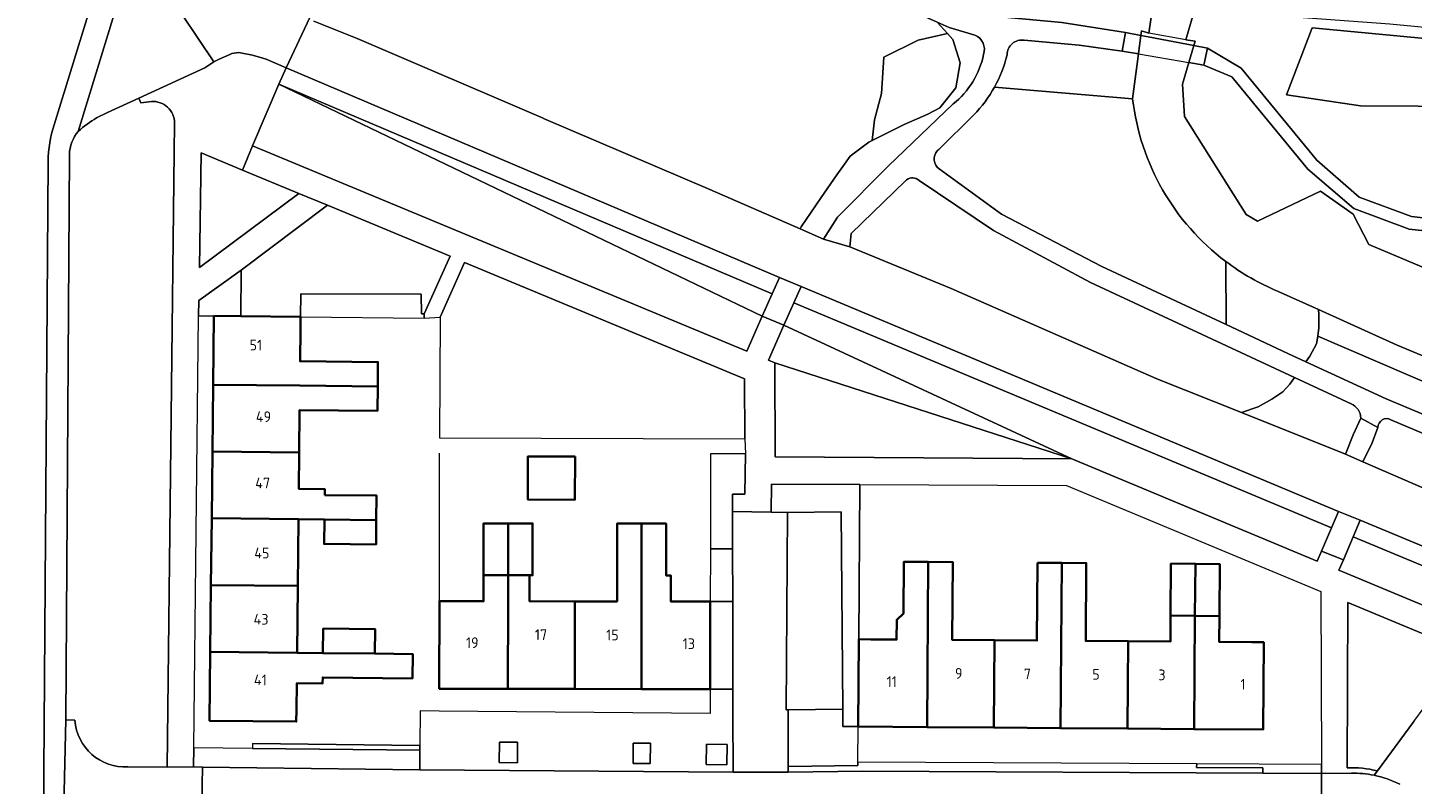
# Model space of a CAD drawing. Extents: x 151587 to 155483, y 462503 to 464608.
# Tile 215 of 236: x 154446 to 154562, y 463935 to 463998. Entities that reach past the tile are written whole.
import ezdxf
from ezdxf.enums import TextEntityAlignment as Align

# ---------------------------------------------------------------- set-up
doc = ezdxf.new("R2010")
doc.units = 0
doc.header["$LTSCALE"] = 0.5
for name, color, linetype, lineweight in [('B-RO-GR-BEPLANTING_CULTUUR_BODEMBEDEKKER-GV', 251, 'CONTINUOUS', 18), ('B-RO-GR-BEPLANTING_CULTUUR_BOSPLANTSOEN-GV', 251, 'CONTINUOUS', 18), ('B-RO-GR-BEPLANTING_CULTUUR_HEESTERS-GV', 251, 'CONTINUOUS', 18), ('B-RO-GR-BEPLANTING_CULTUUR_ROOS-GV', 251, 'CONTINUOUS', 18), ('B-RO-GR-GROENVOORZIENING-GV', 251, 'CONTINUOUS', 18), ('B-RO-IE-TERREINAFSCHEIDING_KUNSTMATIG_HEKWERK-G', 251, 'IE-TERREINAFSCHEIDING-KUNSTMATIG', 18), ('B-RO-IE-TERREINAFSCHEIDING_KUNSTMATIG_MUUR-GV', 251, 'CONTINUOUS', 18), ('B-RO-KW-KUNSTWERK_DEK-GV', 6, 'CONTINUOUS', 18), ('B-RO-KW-KUNSTWERK_LANDHOOFD-GV', 251, 'CONTINUOUS', 18), ('B-RO-OG-BEBOUWING-GV', 6, 'CONTINUOUS', 35), ('B-RO-OG-BEBOUWING-T18', 1, 'CONTINUOUS', 18), ('B-RO-OG-TERREIN_CULTUURSCHEIDING-GV', 251, 'CONTINUOUS', 18), ('B-RO-OG-WATER_SLOOT-GV', 251, 'CONTINUOUS', 18), ('B-RO-VH-VERHARDING_ASFALT-GV', 251, 'CONTINUOUS', 18), ('B-RO-VH-VERHARDING_BEDRIJFSVLOERPLAAT-GV', 251, 'CONTINUOUS', 18), ('B-RO-VH-VERHARDING_BETONSTRAATSTEEN-GV', 251, 'CONTINUOUS', 18), ('B-RO-VH-VERHARDING_OPEN-GV', 251, 'CONTINUOUS', 18), ('B-RO-VH-VERHARDING_TEGEL-GV', 251, 'CONTINUOUS', 18)]:
    doc.layers.add(name, color=color, linetype=linetype, lineweight=lineweight)
doc.styles.add('NLCS-ISO-M200-T18', font='NLCS-ISO.ttf', dxfattribs={"height": 0.36})
doc.linetypes.add('IE-TERREINAFSCHEIDING-KUNSTMATIG', pattern='A,4,[82,NLCS.SHX,S=0.75,R=90,X=0,Y=0],4,-2', length=10)

msp = doc.modelspace()

# ---------------------------------------------------------------- linework, layer by layer
at = {"layer": 'B-RO-GR-BEPLANTING_CULTUUR_BODEMBEDEKKER-GV', "flags": 128}
for points in [[(154468.994, 463984.15), (154464.281, 463986.118), (154460.797, 463987.572), (154460.674, 463977.947)], [(154469.151, 463973.81), (154469.171, 463975.745), (154479.251, 463975.698), (154479.288, 463974.055), (154479.528, 463974.052), (154481.683, 463978.898), (154471.418, 463983.158), (154464.179, 463977.726), (154464.138, 463973.863)], [(154480.87, 463973.772), (154480.792, 463963.67), (154506.414, 463963.587), (154506.376, 463968.604), (154482.898, 463978.376)], [(154533.839, 463961.913), (154508.94, 463969.952), (154508.963, 463962.058)], [(154515.916, 463939.447), (154515.969, 463946.773), (154516.063, 463959.75), (154508.652, 463959.79), (154508.621, 463957.43), (154509.978, 463957.413), (154514.506, 463957.445), (154514.624, 463940.908), (154514.634, 463939.456)], [(154503.513, 463949.936), (154503.503, 463942.593), (154505.411, 463942.591), (154505.397, 463949.933)]]:
    msp.add_lwpolyline(points, close=True, dxfattribs=at)
for points in [[(154562.531, 463939.879), (154566.86, 463945.733), (154556.987, 463949.845), (154556.942, 463936)], [(154559.469, 463935.739), (154562.531, 463939.879)]]:
    msp.add_lwpolyline(points, dxfattribs=at)
at = {"layer": 'B-RO-GR-BEPLANTING_CULTUUR_BODEMBEDEKKER-GV'}
msp.add_lwpolyline([(154556.942, 463936, -0.0669402), (154559.469, 463935.739)], format="xyb", dxfattribs=at)
at = {"layer": 'B-RO-GR-BEPLANTING_CULTUUR_BOSPLANTSOEN-GV', "flags": 128}
for points in [[(154489.53, 463990.449), (154494.112, 463988.488), (154503.476, 463984.491), (154511.044, 463981.193), (154511.151, 463981.353), (154512.804, 463983.823), (154514.137, 463985.721), (154514.624, 463986.403), (154515.248, 463987.278), (154516.701, 463988.377), (154516.804, 463988.454), (154517.09, 463988.596), (154517.284, 463990.337), (154517.887, 463992.545), (154518.074, 463995.59), (154520.962, 463996.995), (154523.409, 463997.566), (154522.551, 463998.525), (154520.371, 463999.493)], [(154470.256, 463998.608), (154473.898, 463997.141), (154489.508, 463990.459), (154489.53, 463990.449)], [(154523.409, 463997.566), (154523.851, 463997.071), (154524.486, 463995.097), (154524.105, 463993.009), (154522.772, 463991.339), (154521.756, 463990.808), (154519.788, 463989.935), (154517.09, 463988.596), (154516.804, 463988.454), (154516.701, 463988.377), (154515.248, 463987.278), (154514.624, 463986.403), (154514.137, 463985.721), (154512.804, 463983.823), (154511.151, 463981.353), (154511.044, 463981.193), (154513.016, 463980.333), (154514.18, 463982.167), (154518.458, 463986.478), (154523.889, 463991.657)], [(154525.701, 463997.434), (154523.564, 463998.075), (154522.551, 463998.525), (154523.409, 463997.566)], [(154538.942, 463992.076), (154527.352, 463993.07)], [(154525.618, 463990.734), (154522.672, 463987.845)], [(154522.712, 463986.224), (154527.934, 463982.423), (154536.35, 463978.042), (154546.788, 463973.153), (154546.749, 463978.455)], [(154519.865, 463985.183), (154515.336, 463980.787), (154515.207, 463979.674), (154523.714, 463976.177), (154540.975, 463968.607), (154548.081, 463965.774), (154549.484, 463966.26), (154550.627, 463966.909), (154551.541, 463967.525), (154552.113, 463968.174), (154552.518, 463968.724), (154535.417, 463976.701), (154527.273, 463981.046), (154521.031, 463985.246)], [(154552.518, 463968.724), (154552.113, 463968.174), (154551.541, 463967.525), (154550.627, 463966.909), (154549.484, 463966.26), (154548.081, 463965.774), (154556.806, 463962.296), (154557.428, 463963.914), (154558.088, 463965.308)], [(154557.26, 463966.512), (154552.518, 463968.724)], [(154570.633, 463956.293), (154595.553, 463945.52), (154599.811, 463943.95), (154609.217, 463940.218), (154612.466, 463940.628), (154612.868, 463941.515), (154610.99, 463943.977), (154603.397, 463947.026), (154577.987, 463957.719), (154573.614, 463959.658), (154560.609, 463965.18)], [(154559.517, 463964.519), (154559.021, 463963.232), (154558.241, 463961.65), (154570.633, 463956.293)]]:
    msp.add_lwpolyline(points, dxfattribs=at)
for points in [[(154517.09, 463988.596), (154519.788, 463989.935), (154521.756, 463990.808), (154522.772, 463991.339), (154524.105, 463993.009), (154524.486, 463995.097), (154523.851, 463997.071), (154523.409, 463997.566), (154520.962, 463996.995), (154518.074, 463995.59), (154517.887, 463992.545), (154517.284, 463990.337)], [(154554.007, 463998.048), (154551.844, 463992.412), (154558.049, 463991.501), (154577.406, 463991.387), (154577.349, 463995.828)], [(154544.906, 463994.912), (154543.659, 463995.128), (154543.121, 463993.318), (154543.301, 463990.62), (154548.457, 463982.403), (154549.411, 463981.838), (154554.687, 463984.351), (154557.425, 463982.41), (154558.749, 463979.884), (154563.74, 463977.772), (154570.678, 463976.713), (154578.014, 463978.216), (154583.935, 463980.646), (154584.546, 463984.163), (154581.598, 463983.951), (154576.908, 463982.867), (154572.277, 463981.133), (154567.178, 463980.633), (154562.131, 463981.166), (154557.489, 463982.895), (154553.637, 463986.188), (154547.249, 463993.925)]]:
    msp.add_lwpolyline(points, close=True, dxfattribs=at)
at = {"layer": 'B-RO-GR-BEPLANTING_CULTUUR_BOSPLANTSOEN-GV'}
for points in [[(154526.436, 463995.809, 0.3967525), (154525.701, 463997.434)], [(154523.889, 463991.657, 0.1754495), (154526.436, 463995.809)], [(154527.352, 463993.07, -0.0668222), (154525.618, 463990.734)], [(154546.749, 463978.455, -0.2048824), (154538.942, 463992.076)], [(154522.545, 463987.721, 0.4348975), (154522.712, 463986.224)], [(154522.672, 463987.845, 0.044073), (154522.545, 463987.721)], [(154519.986, 463985.297, 0.0551454), (154519.865, 463985.183)], [(154521.031, 463985.246, 0.3703402), (154519.986, 463985.297)], [(154558.088, 463965.308, 0.2904272), (154557.26, 463966.512)], [(154560.609, 463965.18, 0.5800104), (154559.517, 463964.519)]]:
    msp.add_lwpolyline(points, format="xyb", dxfattribs=at)
at = {"layer": 'B-RO-GR-BEPLANTING_CULTUUR_HEESTERS-GV', "flags": 128}
for points in [[(154464.179, 463977.726), (154460.613, 463975.167), (154460.599, 463973.901), (154461.873, 463973.887), (154464.138, 463973.863)], [(154479.525, 463973.699), (154479.528, 463974.052), (154479.288, 463974.055), (154479.251, 463975.698), (154469.171, 463975.745), (154469.151, 463973.81)], [(154505.382, 463957.473), (154505.379, 463958.932), (154506.413, 463958.934), (154506.462, 463962.307), (154503.53, 463962.315), (154503.519, 463954.353), (154505.388, 463954.357)], [(154554.795, 463935.518), (154554.792, 463936.278), (154544.312, 463936.331), (154544.311, 463936.031), (154549.865, 463936.003), (154549.862, 463935.542)]]:
    msp.add_lwpolyline(points, close=True, dxfattribs=at)
at = {"layer": 'B-RO-GR-BEPLANTING_CULTUUR_ROOS-GV', "flags": 128}
msp.add_lwpolyline([(154514.624, 463940.908), (154510.052, 463940.849), (154510.058, 463936.09), (154515.893, 463936.176), (154515.894, 463936.476), (154515.916, 463939.447), (154514.634, 463939.456)], close=True, dxfattribs=at)
at = {"layer": 'B-RO-GR-GROENVOORZIENING-GV', "flags": 128}
for points in [[(154485.832, 463938.147), (154485.816, 463936.425), (154487.337, 463936.411), (154487.353, 463938.132)], [(154497.033, 463936.364), (154498.482, 463936.354), (154498.493, 463938.05), (154497.045, 463938.06)], [(154503.201, 463937.974), (154503.178, 463936.267), (154504.903, 463936.243), (154504.926, 463937.951)]]:
    msp.add_lwpolyline(points, close=True, dxfattribs=at)
at = {"layer": 'B-RO-IE-TERREINAFSCHEIDING_KUNSTMATIG_HEKWERK-G', "flags": 128}
for points in [[(154479.528, 463974.052), (154479.288, 463974.055), (154479.251, 463975.698), (154469.171, 463975.745), (154469.151, 463973.81)], [(154480.792, 463949.968), (154480.809, 463962.379)], [(154516.063, 463959.75), (154515.969, 463946.773)], [(154503.513, 463949.936), (154505.397, 463949.933)], [(154503.503, 463942.593), (154505.411, 463942.591)], [(154465.111, 463938.023), (154479.159, 463937.871)]]:
    msp.add_lwpolyline(points, dxfattribs=at)
at = {"layer": 'B-RO-IE-TERREINAFSCHEIDING_KUNSTMATIG_MUUR-GV', "flags": 128}
msp.add_lwpolyline([(154540.299, 463997.594), (154539.683, 463997.785), (154539.634, 463997.397), (154540.255, 463997.279), (154544.083, 463996.555), (154544.193, 463996.924), (154543.416, 463997.034)], close=True, dxfattribs=at)
at = {"layer": 'B-RO-KW-KUNSTWERK_DEK-GV', "flags": 128}
msp.add_lwpolyline([(154539.438, 463995.856), (154543.659, 463995.128), (154544.906, 463994.912), (154545.209, 463996.342), (154544.083, 463996.555), (154544.193, 463996.924), (154543.416, 463997.034), (154540.299, 463997.594), (154539.683, 463997.785), (154539.634, 463997.397), (154538.343, 463997.641), (154538.049, 463996.095)], close=True, dxfattribs=at)
at = {"layer": 'B-RO-KW-KUNSTWERK_LANDHOOFD-GV', "flags": 128}
for points in [[(154539.438, 463995.856), (154539.443, 463995.892), (154539.634, 463997.397), (154538.343, 463997.641), (154538.049, 463996.095)], [(154544.906, 463994.912), (154545.209, 463996.342), (154544.083, 463996.555), (154543.659, 463995.128)]]:
    msp.add_lwpolyline(points, close=True, dxfattribs=at)
at = {"layer": 'B-RO-OG-BEBOUWING-GV', "flags": 128}
for points in [[(154469.14, 463972.81), (154469.151, 463973.81), (154464.138, 463973.863), (154461.873, 463973.887), (154461.811, 463968.116), (154469.089, 463968.038), (154471.267, 463968.015), (154475.616, 463967.969), (154475.638, 463970.019), (154469.111, 463970.088)], [(154471.267, 463968.015), (154469.089, 463968.038), (154461.811, 463968.116), (154461.751, 463962.516), (154469.029, 463962.439), (154469.067, 463965.988), (154475.594, 463965.919), (154475.616, 463967.969)], [(154471.169, 463958.866), (154471.174, 463959.366), (154468.997, 463959.389), (154469.029, 463962.439), (154461.751, 463962.516), (154461.691, 463956.917), (154468.969, 463956.839), (154471.147, 463956.816), (154475.497, 463956.769), (154475.519, 463958.819)], [(154492.169, 463962.094), (154488.223, 463962.099), (154488.218, 463958.483), (154492.164, 463958.477)], [(154461.691, 463956.917), (154461.632, 463951.317), (154468.91, 463951.239), (154468.969, 463956.839)], [(154471.147, 463956.816), (154471.125, 463954.766), (154475.475, 463954.719), (154475.497, 463956.769)], [(154486.552, 463952.14), (154486.552, 463956.49), (154484.502, 463956.49), (154484.502, 463952.14)], [(154486.552, 463952.14), (154488.358, 463952.14), (154488.602, 463952.14), (154488.602, 463956.49), (154486.552, 463956.49)], [(154497.752, 463956.474), (154495.702, 463956.474), (154495.702, 463949.947), (154492.152, 463949.952), (154492.142, 463942.609), (154497.742, 463942.601)], [(154503.503, 463942.593), (154503.513, 463949.936), (154502.513, 463949.937), (154500.202, 463949.941), (154500.202, 463952.124), (154499.802, 463952.124), (154499.802, 463956.474), (154497.752, 463956.474), (154497.742, 463942.601)], [(154515.969, 463946.773), (154515.916, 463939.447), (154521.702, 463939.405), (154521.803, 463953.261), (154519.753, 463953.276), (154519.721, 463948.926), (154519.153, 463948.404), (154519.141, 463946.75), (154516.969, 463946.766)], [(154521.702, 463939.405), (154527.302, 463939.364), (154527.355, 463946.69), (154523.805, 463946.716), (154523.853, 463953.246), (154521.803, 463953.261)], [(154530.952, 463953.195), (154530.905, 463946.665), (154527.355, 463946.69), (154527.302, 463939.364), (154532.902, 463939.323), (154533.002, 463953.18)], [(154538.502, 463939.283), (154538.555, 463946.609), (154535.005, 463946.635), (154535.052, 463953.165), (154533.002, 463953.18), (154532.902, 463939.323)], [(154542.152, 463953.113), (154542.121, 463948.763), (154544.17, 463948.739), (154544.202, 463953.098)], [(154544.17, 463948.739), (154546.22, 463948.714), (154546.252, 463953.083), (154544.202, 463953.098)], [(154461.632, 463951.317), (154461.572, 463945.717), (154468.85, 463945.64), (154468.91, 463951.239)], [(154486.542, 463942.617), (154486.552, 463949.96), (154486.552, 463952.14), (154484.502, 463952.14), (154484.502, 463949.963), (154481.792, 463949.966), (154480.792, 463949.968), (154480.782, 463942.625)], [(154486.552, 463949.96), (154486.542, 463942.617), (154492.142, 463942.609), (154492.152, 463949.952), (154488.355, 463949.957), (154488.358, 463952.14), (154486.552, 463952.14)], [(154471.028, 463945.616), (154475.377, 463945.57), (154475.399, 463947.62), (154471.049, 463947.666)], [(154538.502, 463939.283), (154544.101, 463939.242), (154544.17, 463948.739), (154542.121, 463948.763), (154542.105, 463946.583), (154538.555, 463946.609)], [(154544.17, 463948.739), (154544.101, 463939.242), (154549.888, 463939.2), (154549.941, 463946.527), (154548.941, 463946.534), (154546.205, 463946.554), (154546.22, 463948.714)], [(154468.85, 463945.64), (154461.572, 463945.717), (154461.51, 463939.946), (154468.788, 463939.868), (154468.799, 463940.868), (154468.823, 463943.09), (154471, 463943.067), (154471.006, 463943.567), (154478.529, 463943.486), (154478.551, 463945.536), (154475.377, 463945.57), (154471.028, 463945.616)]]:
    msp.add_lwpolyline(points, close=True, dxfattribs=at)
at = {"layer": 'B-RO-OG-TERREIN_CULTUURSCHEIDING-GV', "flags": 128}
for points in [[(154584.734, 463985.243), (154585.345, 463988.761), (154579.921, 463989.245), (154580.717, 463996.434), (154560.513, 463998.354), (154552.488, 463998.937), (154544.245, 463999.914), (154543.416, 463997.034), (154544.193, 463996.924), (154544.083, 463996.555), (154545.209, 463996.342), (154548.045, 463994.668), (154554.391, 463986.95), (154557.953, 463983.847), (154562.327, 463982.222), (154567.123, 463981.669), (154571.989, 463982.157), (154576.598, 463983.893), (154581.398, 463985.009)], [(154554.007, 463998.048), (154577.349, 463995.828), (154577.406, 463991.387), (154558.049, 463991.501), (154551.844, 463992.412)], [(154467.336, 463993.309), (154508.703, 463975.736), (154509.308, 463977.109), (154467.927, 463994.687)], [(154507.875, 463973.859), (154467.336, 463993.309), (154465.129, 463988.159), (154506.585, 463970.931)], [(154508.703, 463975.736), (154467.336, 463993.309), (154507.875, 463973.859)], [(154556.218, 463957.49), (154511.125, 463976.349), (154510.521, 463974.976), (154555.626, 463956.111)], [(154510.521, 463974.976), (154509.695, 463973.103), (154533.839, 463961.913), (154554.422, 463953.309), (154554.79, 463954.166), (154555.626, 463956.111)], [(154508.94, 463969.952), (154533.839, 463961.913), (154509.695, 463973.103), (154508.405, 463970.174)], [(154560.212, 463966.919), (154570.679, 463962.538), (154569.998, 463963.595), (154569.769, 463964.278), (154569.769, 463964.927), (154569.89, 463965.577), (154554.467, 463972.2), (154554.371, 463971.557), (154553.799, 463970.498), (154553.467, 463970.035)], [(154557.44, 463955.373), (154618.473, 463929.985), (154619.056, 463931.367), (154558.028, 463956.753)], [(154556.614, 463953.436), (154556.239, 463952.554), (154609.475, 463930.414), (154617.283, 463927.167), (154617.612, 463927.948), (154618.473, 463929.985), (154557.44, 463955.373)]]:
    msp.add_lwpolyline(points, close=True, dxfattribs=at)
for points in [[(154527.87, 463998.956), (154532.995, 463998.494), (154538.343, 463997.641), (154539.634, 463997.397), (154539.683, 463997.785), (154540.299, 463997.594), (154540.594, 463999.699)], [(154539.438, 463995.856), (154538.049, 463996.095), (154534.453, 463996.599), (154529.845, 463997.01)], [(154527.352, 463993.07), (154538.942, 463992.076), (154539.333, 463995.028), (154539.438, 463995.856)], [(154455.591, 463992.142), (154452.959, 463990.948), (154452.035, 463990.486)], [(154456.63, 463991.878), (154455.758, 463991.742), (154455.591, 463992.142)], [(154454.67, 463936.063), (154457.967, 463936.051), (154458.587, 463990.057)], [(154449.762, 463987.401), (154449.463, 463940.02), (154450.217, 463939.988)]]:
    msp.add_lwpolyline(points, dxfattribs=at)
at = {"layer": 'B-RO-OG-TERREIN_CULTUURSCHEIDING-GV'}
for points in [[(154529.845, 463997.01, 0.4463371), (154528.408, 463995.781)], [(154528.408, 463995.781, -0.0671472), (154527.352, 463993.07)], [(154458.587, 463990.057, 0.4203362), (154456.63, 463991.878)], [(154452.035, 463990.486, 0.048171), (154450.501, 463989.362)], [(154450.501, 463989.362, 0.1778829), (154449.762, 463987.401)], [(154450.217, 463939.988, 0.4062983), (154454.67, 463936.063)]]:
    msp.add_lwpolyline(points, format="xyb", dxfattribs=at)
at = {"layer": 'B-RO-OG-WATER_SLOOT-GV', "flags": 128}
for points in [[(154563.74, 463977.772), (154558.749, 463979.884), (154557.425, 463982.41), (154554.687, 463984.351), (154549.411, 463981.838), (154548.457, 463982.403), (154543.301, 463990.62), (154543.121, 463993.318), (154543.659, 463995.128), (154544.083, 463996.555), (154544.193, 463996.924), (154543.416, 463997.034), (154544.245, 463999.914)], [(154540.594, 463999.699), (154540.299, 463997.594), (154539.683, 463997.785), (154539.634, 463997.397), (154539.443, 463995.892), (154539.438, 463995.856), (154539.333, 463995.028), (154538.942, 463992.076)], [(154546.749, 463978.455), (154546.788, 463973.153), (154551.956, 463970.733), (154553.467, 463970.035)], [(154553.467, 463970.035), (154553.799, 463970.498), (154554.371, 463971.557), (154554.467, 463972.2), (154554.571, 463972.89), (154554.571, 463974.018), (154554.518, 463974.414), (154551.103, 463975.962)], [(154551.103, 463975.962), (154554.518, 463974.414), (154561.117, 463971.424), (154572.629, 463966.64)]]:
    msp.add_lwpolyline(points, dxfattribs=at)
at = {"layer": 'B-RO-OG-WATER_SLOOT-GV'}
for points in [[(154538.942, 463992.076, 0.2048824), (154546.749, 463978.455)], [(154551.103, 463975.962, -0.0632139), (154546.749, 463978.455)], [(154546.749, 463978.455, 0.0632139), (154551.103, 463975.962)]]:
    msp.add_lwpolyline(points, format="xyb", dxfattribs=at)
at = {"layer": 'B-RO-OG-WATER_SLOOT-GV', "flags": 128}
msp.add_lwpolyline([(154554.518, 463974.414), (154554.571, 463974.018), (154554.571, 463972.89), (154554.467, 463972.2), (154569.89, 463965.577), (154570.398, 463965.987), (154570.826, 463966.328), (154571.827, 463966.534), (154572.629, 463966.64), (154561.117, 463971.424)], close=True, dxfattribs=at)
at = {"layer": 'B-RO-VH-VERHARDING_ASFALT-GV', "flags": 128}
for points in [[(154457.944, 464001.082), (154461.873, 463995.202), (154462.314, 463995.41), (154463.217, 463995.803)], [(154448.484, 463989.92), (154451.448, 463999.528), (154451.166, 463999.535), (154451.03, 463999.541), (154446.259, 463999.527), (154446.259, 463999.176)], [(154451.448, 463999.528), (154448.484, 463989.92)], [(154450.501, 463989.362), (154453.63, 463999.557), (154453.683, 463999.731)], [(154466.249, 463995.402), (154467.927, 463994.687), (154469.922, 463998.909)], [(154469.922, 463998.909), (154467.927, 463994.687), (154509.308, 463977.109), (154511.125, 463976.349), (154556.218, 463957.49), (154558.028, 463956.753), (154619.056, 463931.367), (154620.859, 463930.618), (154674.313, 463908.383), (154675.202, 463907.949), (154683.794, 463905.689), (154687.785, 463904.623)], [(154520.371, 463999.493), (154522.551, 463998.525), (154523.564, 463998.075), (154525.701, 463997.434)], [(154529.845, 463997.01), (154534.453, 463996.599), (154538.049, 463996.095), (154538.343, 463997.641), (154532.995, 463998.494), (154527.87, 463998.956)], [(154503.476, 463984.491), (154494.112, 463988.488), (154489.53, 463990.449), (154489.508, 463990.459), (154473.898, 463997.141), (154470.256, 463998.608)], [(154523.889, 463991.657), (154518.458, 463986.478), (154514.18, 463982.167), (154513.016, 463980.333), (154515.207, 463979.674), (154515.336, 463980.787), (154519.865, 463985.183)], [(154522.672, 463987.845), (154525.618, 463990.734)], [(154448.688, 463810.61), (154448.668, 463812.533), (154448.586, 463824.126), (154448.596, 463843.522), (154448.6, 463846.056), (154448.768, 463866.556), (154448.856, 463879.173), (154448.978, 463899.83), (154448.997, 463902.399), (154449.106, 463923.545), (154449.182, 463927.914), (154449.463, 463940.02), (154449.762, 463987.401)], [(154447.966, 463986.814), (154447.173, 463872.673), (154446.791, 463813.103)], [(154446.791, 463813.103), (154447.173, 463872.673), (154447.966, 463986.814)], [(154570.679, 463962.538), (154560.212, 463966.919), (154553.467, 463970.035), (154551.956, 463970.733), (154546.788, 463973.153), (154536.35, 463978.042), (154527.934, 463982.423), (154522.712, 463986.224)], [(154521.031, 463985.246), (154527.273, 463981.046), (154535.417, 463976.701), (154552.518, 463968.724), (154557.26, 463966.512)], [(154678.746, 463911.643), (154674.102, 463913.442), (154672.199, 463914.253), (154670.543, 463914.945), (154664.714, 463917.342), (154663.667, 463917.767), (154648.616, 463923.875), (154629.688, 463931.918), (154622.987, 463934.765), (154621.318, 463935.416), (154609.217, 463940.218), (154599.811, 463943.95), (154595.553, 463945.52), (154570.633, 463956.293), (154558.241, 463961.65), (154556.806, 463962.296), (154548.081, 463965.774), (154540.975, 463968.607), (154523.714, 463976.177), (154515.207, 463979.674), (154513.016, 463980.333), (154511.044, 463981.193), (154503.476, 463984.491)], [(154558.088, 463965.308), (154559.517, 463964.519)], [(154560.609, 463965.18), (154573.614, 463959.658), (154577.987, 463957.719), (154603.397, 463947.026), (154610.99, 463943.977), (154622.01, 463939.552)], [(154557.294, 463935.539), (154554.795, 463935.518), (154554.813, 463930.907), (154557.188, 463930.9)]]:
    msp.add_lwpolyline(points, dxfattribs=at)
at = {"layer": 'B-RO-VH-VERHARDING_ASFALT-GV'}
for points in [[(154525.701, 463997.434, -0.3967525), (154526.436, 463995.809)], [(154528.408, 463995.781, -0.4463371), (154529.845, 463997.01)], [(154463.217, 463995.803, -0.1336099), (154463.958, 463995.96)], [(154463.958, 463995.96, -0.0593502), (154466.249, 463995.402)], [(154526.436, 463995.809, -0.1754495), (154523.889, 463991.657)], [(154527.352, 463993.07, 0.0671472), (154528.408, 463995.781)], [(154525.618, 463990.734, 0.0668222), (154527.352, 463993.07)], [(154448.484, 463989.92, 0.0772685), (154447.966, 463986.814)], [(154447.966, 463986.814, -0.0772685), (154448.484, 463989.92)], [(154449.762, 463987.401, -0.1778829), (154450.501, 463989.362)], [(154522.712, 463986.224, -0.4348975), (154522.545, 463987.721)], [(154522.545, 463987.721, -0.044073), (154522.672, 463987.845)], [(154519.865, 463985.183, -0.0551454), (154519.986, 463985.297)], [(154519.986, 463985.297, -0.3703402), (154521.031, 463985.246)], [(154557.26, 463966.512, -0.2904272), (154558.088, 463965.308)], [(154559.517, 463964.519, -0.5800104), (154560.609, 463965.18)], [(154559.195, 463935.368, 0.0562568), (154557.294, 463935.539)], [(154561.346, 463934.611, 0.0674062), (154559.195, 463935.368)]]:
    msp.add_lwpolyline(points, format="xyb", dxfattribs=at)
at = {"layer": 'B-RO-VH-VERHARDING_ASFALT-GV', "flags": 128}
msp.add_lwpolyline([(154460.846, 463931.519), (154465.606, 463931.473), (154478.601, 463931.347), (154499.506, 463931.236), (154499.541, 463931.236), (154513.168, 463931.154), (154529.312, 463930.999), (154529.912, 463930.996), (154540.51, 463930.953), (154554.813, 463930.907), (154554.795, 463935.518), (154549.862, 463935.542), (154516.282, 463935.709), (154510.058, 463935.622), (154505.433, 463935.625), (154479.162, 463935.817), (154460.911, 463936.053)], close=True, dxfattribs=at)
at = {"layer": 'B-RO-VH-VERHARDING_BEDRIJFSVLOERPLAAT-GV', "flags": 128}
for points in [[(154508.703, 463975.736), (154507.875, 463973.859), (154509.695, 463973.103), (154510.521, 463974.976), (154511.125, 463976.349), (154509.308, 463977.109)], [(154558.028, 463956.753), (154556.218, 463957.49), (154555.626, 463956.111), (154554.79, 463954.166), (154556.614, 463953.436), (154557.44, 463955.373)]]:
    msp.add_lwpolyline(points, close=True, dxfattribs=at)
at = {"layer": 'B-RO-VH-VERHARDING_BETONSTRAATSTEEN-GV', "flags": 128}
for points in [[(154509.978, 463957.413), (154508.621, 463957.43), (154505.382, 463957.473), (154505.388, 463954.357), (154505.397, 463949.933), (154505.411, 463942.591), (154505.415, 463940.592), (154505.433, 463935.625), (154510.058, 463935.622), (154510.058, 463936.09), (154510.052, 463940.849), (154509.892, 463940.848)], [(154510.052, 463940.849), (154514.624, 463940.908), (154514.506, 463957.445), (154509.978, 463957.413), (154509.892, 463940.848)], [(154479.162, 463935.817), (154479.155, 463937.482), (154465.107, 463937.623), (154460.199, 463937.672), (154460.168, 463936.067), (154460.911, 463936.053)]]:
    msp.add_lwpolyline(points, close=True, dxfattribs=at)
msp.add_lwpolyline([(154562.531, 463939.879), (154559.469, 463935.739), (154559.195, 463935.368)], dxfattribs=at)
at = {"layer": 'B-RO-VH-VERHARDING_BETONSTRAATSTEEN-GV'}
msp.add_lwpolyline([(154559.195, 463935.368, -0.0674062), (154561.346, 463934.611)], format="xyb", dxfattribs=at)
at = {"layer": 'B-RO-VH-VERHARDING_OPEN-GV', "flags": 128}
for points in [[(154544.906, 463994.912), (154545.209, 463996.342), (154544.083, 463996.555), (154540.255, 463997.279), (154539.634, 463997.397), (154538.343, 463997.641), (154538.049, 463996.095), (154539.438, 463995.856), (154543.659, 463995.128)], [(154503.513, 463949.936), (154505.397, 463949.933), (154505.388, 463954.357), (154503.519, 463954.353)]]:
    msp.add_lwpolyline(points, close=True, dxfattribs=at)
msp.add_lwpolyline([(154567.123, 463981.669), (154562.327, 463982.222), (154557.953, 463983.847), (154554.391, 463986.95), (154548.045, 463994.668), (154545.209, 463996.342), (154544.906, 463994.912), (154547.249, 463993.925), (154553.637, 463986.188), (154557.489, 463982.895), (154562.131, 463981.166), (154567.178, 463980.633)], dxfattribs=at)
at = {"layer": 'B-RO-VH-VERHARDING_TEGEL-GV', "flags": 128}
for points in [[(154452.035, 463990.486), (154452.959, 463990.948), (154455.591, 463992.142), (154461.105, 463994.683), (154461.873, 463995.202), (154457.944, 464001.082), (154457.322, 464000.677), (154455.792, 464000.221), (154453.63, 463999.557), (154450.501, 463989.362)], [(154463.217, 463995.803), (154462.314, 463995.41), (154461.873, 463995.202), (154461.105, 463994.683), (154455.591, 463992.142), (154455.758, 463991.742), (154456.63, 463991.878)], [(154458.587, 463990.057), (154457.967, 463936.051), (154460.168, 463936.067), (154460.199, 463937.672), (154460.599, 463973.901), (154460.613, 463975.167), (154464.179, 463977.726), (154471.418, 463983.158), (154468.994, 463984.15), (154460.674, 463977.947), (154460.797, 463987.572), (154464.281, 463986.118), (154465.129, 463988.159), (154467.336, 463993.309), (154467.927, 463994.687), (154466.249, 463995.402)], [(154609.475, 463930.414), (154556.239, 463952.554), (154556.614, 463953.436), (154554.79, 463954.166), (154554.422, 463953.309), (154533.839, 463961.913), (154508.963, 463962.058), (154508.94, 463969.952), (154508.405, 463970.174), (154509.695, 463973.103), (154507.875, 463973.859), (154506.585, 463970.931), (154465.129, 463988.159), (154464.281, 463986.118), (154468.994, 463984.15), (154471.418, 463983.158), (154481.683, 463978.898), (154479.528, 463974.052), (154479.525, 463973.699), (154480.87, 463973.772), (154482.898, 463978.376), (154506.376, 463968.604), (154506.414, 463963.587), (154506.462, 463962.307), (154506.413, 463958.934), (154505.379, 463958.932), (154505.382, 463957.473), (154508.621, 463957.43), (154508.652, 463959.79), (154516.063, 463959.75), (154533.397, 463959.656), (154554.731, 463950.766), (154554.792, 463936.278), (154554.795, 463935.518), (154557.294, 463935.539)], [(154556.942, 463936), (154556.987, 463949.845), (154566.86, 463945.733), (154596.045, 463933.578), (154608.614, 463928.344), (154609.475, 463930.414)], [(154450.217, 463939.988), (154449.463, 463940.02), (154449.182, 463927.914), (154449.937, 463927.895)], [(154454.525, 463931.594), (154456.742, 463931.551), (154458.621, 463931.536), (154459.326, 463931.531), (154460.846, 463931.519), (154460.911, 463936.053), (154460.168, 463936.067), (154457.967, 463936.051), (154454.67, 463936.063)], [(154559.195, 463935.368), (154559.469, 463935.739)]]:
    msp.add_lwpolyline(points, dxfattribs=at)
at = {"layer": 'B-RO-VH-VERHARDING_TEGEL-GV'}
for points in [[(154463.958, 463995.96, 0.1336099), (154463.217, 463995.803)], [(154466.249, 463995.402, 0.0593502), (154463.958, 463995.96)], [(154456.63, 463991.878, -0.4203362), (154458.587, 463990.057)], [(154450.501, 463989.362, -0.048171), (154452.035, 463990.486)], [(154454.67, 463936.063, -0.4062983), (154450.217, 463939.988)], [(154559.469, 463935.739, 0.0669402), (154556.942, 463936)], [(154557.294, 463935.539, -0.0562568), (154559.195, 463935.368)]]:
    msp.add_lwpolyline(points, format="xyb", dxfattribs=at)
at = {"layer": 'B-RO-VH-VERHARDING_TEGEL-GV', "flags": 128}
for points in [[(154558.241, 463961.65), (154559.021, 463963.232), (154559.517, 463964.519), (154558.088, 463965.308), (154557.428, 463963.914), (154556.806, 463962.296)], [(154479.162, 463935.817), (154505.433, 463935.625), (154505.415, 463940.592), (154505.411, 463942.591), (154503.503, 463942.593), (154503.5, 463940.549), (154480.779, 463940.754), (154479.188, 463940.768), (154479.159, 463937.871), (154479.155, 463937.482)], [(154465.111, 463938.023), (154465.107, 463937.623), (154479.155, 463937.482), (154479.159, 463937.871)], [(154485.832, 463938.147), (154487.353, 463938.132), (154487.337, 463936.411), (154485.816, 463936.425)], [(154497.033, 463936.364), (154497.045, 463938.06), (154498.493, 463938.05), (154498.482, 463936.354)], [(154503.201, 463937.974), (154504.926, 463937.951), (154504.903, 463936.243), (154503.178, 463936.267)], [(154510.058, 463935.622), (154516.282, 463935.709), (154549.862, 463935.542), (154549.865, 463936.003), (154544.311, 463936.031), (154544.312, 463936.331), (154515.894, 463936.476), (154515.893, 463936.176), (154510.058, 463936.09)]]:
    msp.add_lwpolyline(points, close=True, dxfattribs=at)

# ---------------------------------------------------------------- texts
at = {"layer": 'B-RO-OG-BEBOUWING-T18', "style": 'NLCS-ISO-M200-T18'}
for s, rotation, p in [('51', 359.4, (154465.396, 463971.437)), ('49', 359.3, (154466.035, 463965.435)), ('47', 359.3, (154465.97, 463959.873)), ('45', 359.3, (154465.901, 463954.003)), ('43', 359.3, (154465.835, 463948.454)), ('17', 359.8, (154489.316, 463947.16)), ('15', 359.7, (154495.304, 463947.132)), ('19', 359.7, (154483.549, 463946.483)), ('13', 359.7, (154501.716, 463946.4)), ('9', 359.6, (154524.35, 463943.912)), ('7', 359.6, (154530.11, 463943.869)), ('5', 359.6, (154535.868, 463943.827)), ('3', 359.6, (154541.399, 463943.786)), ('41', 359.3, (154465.775, 463943.369)), ('11', 359.6, (154518.734, 463943.22)), ('1', 359.6, (154548.201, 463943.004))]:
    msp.add_text(s, height=0.9, rotation=rotation, dxfattribs=at).set_placement(p, align=Align.MIDDLE)

doc.saveas('drawing.dxf')
